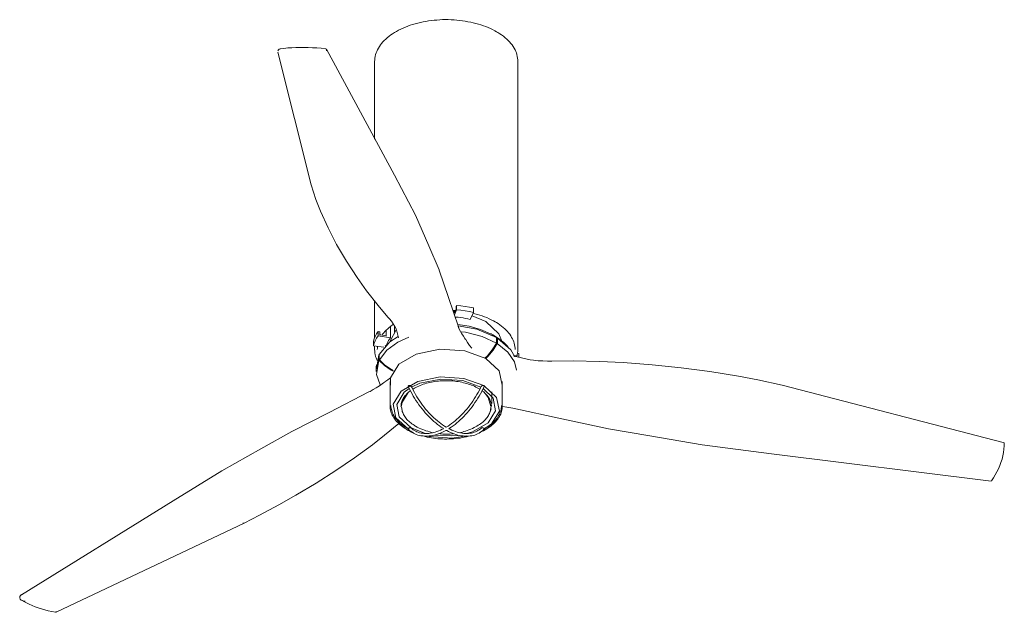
# Model space of a CAD drawing. Header units: millimetres. Extents: x 5770 to 11194, y -2990 to 7544.
# Tile 1 of 10: x 7800 to 8899, y -2990 to -2329. Entities that reach past the tile are written whole.
import ezdxf

# ---------------------------------------------------------------- set-up
doc = ezdxf.new("R2010")
doc.units = ezdxf.units.MM
doc.layers.add('E-LITE-EQPM', color=7, linetype='Continuous', lineweight=20)

# ---------------------------------------------------------------- blocks, each defined once
blk = doc.blocks.new('32060-10 - 32060 TUBEFAN Matt black ceiling fan with DC motor-512121-00 Isometrico PDF')
at = {"layer": 'E-LITE-EQPM', "color": 251, "lineweight": 9}
for points in [[(2318.1, -2375.4), (2318.2, -2373.4), (2318.4, -2371.5), (2318.8, -2369.7), (2319.2, -2367.7), (2319.8, -2365.9), (2320.5, -2364.1), (2321.3, -2362.3), (2322.3, -2360.5), (2323.4, -2358.7), (2324.6, -2356.9), (2325.9, -2355.2), (2327.4, -2353.6), (2328.9, -2351.9), (2330.6, -2350.4), (2332.2, -2348.9), (2334.2, -2347.3), (2336.1, -2345.8), (2338.2, -2344.4), (2340.3, -2343), (2342.7, -2341.8), (2344.9, -2340.5), (2347.4, -2339.3), (2349.9, -2338.2), (2352.5, -2337.1), (2355.1, -2336), (2357.8, -2335), (2360.6, -2334.2), (2363.5, -2333.3), (2366.4, -2332.5), (2369.3, -2331.8), (2372.2, -2331.2), (2375.3, -2330.7), (2378.3, -2330.1), (2381.5, -2329.7), (2384.6, -2329.4), (2387.7, -2329.2), (2390.9, -2328.9), (2394, -2328.7), (2397.2, -2328.7), (2400.4, -2328.7), (2403.6, -2328.9), (2406.8, -2329), (2410, -2329.2), (2413, -2329.6), (2416.2, -2329.9), (2419.2, -2330.4), (2422.3, -2331), (2425.4, -2331.5), (2428.3, -2332.2), (2431.2, -2332.9), (2434.1, -2333.7), (2436.9, -2334.6), (2439.6, -2335.5), (2442.3, -2336.5), (2444.9, -2337.5), (2447.4, -2338.6), (2449.9, -2339.8), (2452.3, -2341.1), (2454.4, -2342.2)], [(2478.1, -2375.4), (2477.9, -2373.4), (2477.8, -2371.5), (2477.4, -2369.7), (2477, -2367.7), (2476.4, -2365.9), (2475.7, -2364.1), (2474.9, -2362.3), (2473.9, -2360.5), (2472.8, -2358.7), (2471.6, -2356.9), (2470.3, -2355.2), (2468.9, -2353.6), (2467.3, -2351.9), (2465.6, -2350.4), (2463.9, -2348.9), (2462, -2347.3), (2460, -2345.8), (2458, -2344.4), (2455.9, -2343), (2454.4, -2342.2)], [(2210.1, -2363.4), (2210.7, -2362.3), (2211.7, -2361.5), (2213.1, -2361.2)], [(2212.6, -2361.2), (2216.9, -2360.8), (2221.4, -2360.2), (2225.8, -2360), (2230.3, -2359.7), (2234.8, -2359.7), (2239.6, -2359.7), (2244.1, -2359.7), (2248.9, -2360), (2253.6, -2360.2), (2258.4, -2360.7), (2263.1, -2361.2), (2263.6, -2361.4)], [(2264.4, -2363.6), (2264.5, -2362.3), (2264.3, -2361.6), (2263.6, -2361.4)], [(2247.3, -2513.2), (2252.6, -2529.4), (2257.7, -2542.3)], [(2257.7, -2542.3), (2266.1, -2560.9), (2275.6, -2579.5), (2286.6, -2598.1), (2298.7, -2616.5), (2309.2, -2631.4)], [(2309.2, -2631.4), (2322, -2647.6), (2332.9, -2660.7)], [(2428.5, -2650.5), (2424, -2649.6), (2419.2, -2648.7), (2414.5, -2648), (2409.7, -2647.6)], [(2342.2, -2673.8), (2340.6, -2671.1), (2338.8, -2668.3), (2336.8, -2665.4), (2334.6, -2662.6), (2332.9, -2660.7)], [(2405.4, -2653), (2406.5, -2653.2), (2408.6, -2653.3)], [(2424.9, -2663.3), (2422.3, -2662.7), (2419.7, -2662.2), (2417, -2661.6), (2414.4, -2661.2), (2411.6, -2660.9), (2408.8, -2660.7), (2407.9, -2660.5)], [(2428.5, -2655.4), (2424, -2654.4), (2419.2, -2653.6), (2414.5, -2653), (2409.7, -2652.5)], [(2428.1, -2656.3), (2430.2, -2656.9), (2433.1, -2657.7), (2435.8, -2658.6), (2438.4, -2659.4), (2441, -2660.4), (2443.5, -2661.3), (2446, -2662.5), (2448.4, -2663.6), (2450.7, -2664.8), (2452.7, -2665.9)], [(2326.6, -2680.8), (2327.1, -2679.9), (2328.4, -2678.3), (2329.7, -2676.7), (2331.1, -2675.2), (2332.7, -2673.7), (2334.5, -2672.2), (2336.1, -2670.8), (2338.1, -2669.4), (2338.8, -2669)], [(2335.7, -2671.2), (2335.7, -2673), (2335.7, -2678.4), (2335.7, -2683.8)], [(2447.6, -2679.2), (2436.3, -2674.4), (2423.8, -2670.9), (2410.9, -2669)], [(2411.5, -2670.4), (2432.4, -2674.2), (2454.2, -2683.4)], [(2411.8, -2673.1), (2411.9, -2672.2), (2411.6, -2671.2)], [(2411.8, -2671.3), (2412.7, -2674), (2414, -2676.6), (2415.5, -2679.2), (2417.2, -2681.9), (2419, -2684.5), (2419.7, -2685.6)], [(2442.3, -2665.6), (2457, -2679.2), (2460.3, -2687.7)], [(2475, -2696.9), (2475, -2695.2), (2474.8, -2693.4), (2474.5, -2691.7), (2474.1, -2689.9), (2473.5, -2688.3), (2472.8, -2686.6), (2472.1, -2684.9), (2471.1, -2683.3), (2470.2, -2681.6), (2469.1, -2679.9), (2467.8, -2678.3), (2466.4, -2676.7), (2465, -2675.2), (2463.5, -2673.7), (2461.8, -2672.2), (2460, -2670.8), (2458.1, -2669.4), (2456.2, -2668), (2454.1, -2666.8), (2452.7, -2665.9)], [(2322, -2676.9), (2320.3, -2679.5), (2318.9, -2682.2), (2317.8, -2684.9), (2317, -2687.7)], [(2322, -2681.7), (2320.3, -2684.4), (2318.9, -2687.2), (2317.8, -2689.8), (2317, -2692.6)], [(2323.2, -2702.3), (2335.2, -2688.3), (2344.3, -2682.2)], [(2330.9, -2681.5), (2330.9, -2676.3), (2330.9, -2675.6)], [(2336, -2687.7), (2336, -2687), (2342.2, -2674.9)], [(2344.7, -2684), (2343.8, -2679.5), (2342.5, -2674.9), (2342, -2673.3)], [(2454.1, -2689.7), (2438.3, -2682.4), (2419.7, -2677.7), (2415.1, -2677)], [(2448.4, -2679.5), (2448.5, -2679.7), (2448.7, -2679.7), (2448.5, -2679.7), (2448.2, -2679.5), (2448, -2679.4), (2447.6, -2679.2)], [(2451.2, -2681), (2448.7, -2679.7), (2448.4, -2679.5)], [(2466.7, -2693.3), (2464.5, -2691.2), (2462.3, -2689.1), (2460, -2687.3), (2457.7, -2685.5), (2455.3, -2683.8), (2453, -2682.3), (2452.1, -2681.7)], [(2321.1, -2696.9), (2321.3, -2695.2), (2321.4, -2693.4), (2321.4, -2693.3)], [(2356.5, -2683), (2344.2, -2688.5), (2331.6, -2697.7), (2323.4, -2708.5)], [(2330, -2693.1), (2331.6, -2691.6), (2332, -2691.2)], [(2335.7, -2683.8), (2334.6, -2685.4), (2333.6, -2686.9), (2332.8, -2688.4), (2332.1, -2689.9), (2331.6, -2691.6), (2331.4, -2691.7)], [(2419.8, -2685.8), (2421.9, -2689), (2424.2, -2692.3), (2426.5, -2695.2)], [(2454.1, -2689.7), (2449.5, -2697.1), (2444.1, -2703.8), (2441.3, -2706.6)], [(2442.3, -2707), (2444.9, -2704.4), (2450.5, -2697.7), (2455, -2690.3)], [(2456.9, -2684.8), (2456.3, -2684.5), (2455.7, -2684.1), (2455.2, -2683.7), (2454.6, -2683.3), (2454.1, -2683)], [(2476.4, -2719.8), (2474.3, -2710.7), (2467, -2699.8), (2455, -2690.3)], [(2455.2, -2684.1), (2470.2, -2697.1), (2474.8, -2705.1)], [(2466.3, -2692.8), (2467, -2693.7), (2467.4, -2694.1)], [(2318.1, -2696.9), (2318.2, -2698.8), (2318.4, -2700.8), (2318.8, -2702.6), (2319.2, -2704.5), (2319.8, -2706.3), (2320.5, -2708.1), (2320.9, -2709.1)], [(2335.7, -2736.6), (2335.7, -2728.5), (2345, -2713.2), (2364.7, -2701.9), (2391.1, -2696.6), (2418.8, -2698.4), (2442.4, -2706.9)], [(2491.8, -2708.4), (2483.8, -2706.6), (2475.9, -2704.5), (2473.4, -2703.8)], [(2478.1, -2696.9), (2477.9, -2698.8), (2477.8, -2700.8), (2477.4, -2702.6), (2477, -2704.5), (2477, -2704.6)], [(2324.3, -2736.3), (2320.2, -2724.6), (2323, -2709.1)], [(2320.2, -2715), (2320.2, -2714.5), (2320.2, -2713.9)], [(2323.2, -2709.1), (2329.3, -2714.9), (2336.5, -2719.8), (2338.8, -2720.9)], [(2338.9, -2720.3), (2336.8, -2719.2), (2329.6, -2714.4), (2323.4, -2708.5)], [(2442.4, -2706.9), (2457.3, -2720.6), (2460.5, -2736.6)], [(2516.2, -2709.8), (2511, -2709.8), (2505.8, -2709.6), (2500.6, -2709.4), (2495.4, -2708.8), (2491.8, -2708.4)], [(2569.1, -2710.2), (2539.8, -2709.6), (2516.2, -2709.8)], [(2724.4, -2726.7), (2692.6, -2721.4), (2660.5, -2717.3), (2628.2, -2713.9), (2595.6, -2711.4), (2569.1, -2710.2)], [(2773.4, -2736.8), (2746.2, -2730.9), (2724.4, -2726.7)], [(2329.3, -2733.2), (2326.4, -2735.3), (2323.4, -2737.5), (2320, -2739.6), (2316.6, -2741.5), (2313.1, -2743.6), (2311.7, -2744.3)], [(2335.7, -2728.6), (2332.8, -2730.9), (2329.5, -2733.1)], [(2356, -2785.9), (2341.8, -2773), (2338.8, -2757.8), (2347.6, -2743.4), (2366.4, -2732.5), (2391.4, -2727.4), (2417.9, -2729.1), (2440.2, -2737.2)], [(2355.7, -2738.2), (2355.7, -2738.1), (2355.7, -2737.8), (2355.8, -2737.5), (2356.3, -2737.2), (2356.8, -2737.1), (2357.4, -2737.1), (2357.9, -2737.2), (2358.5, -2737.5)], [(2358.5, -2737.5), (2358.7, -2737.8), (2359, -2738.1)], [(2359.3, -2738.8), (2368.6, -2734.5), (2391.9, -2729.8), (2416.5, -2731.4), (2436.9, -2738.8)], [(2360.7, -2741.1), (2361.4, -2740.7), (2362.8, -2739.9), (2364.3, -2739.2), (2365.8, -2738.4), (2367.4, -2737.7), (2369, -2737), (2370.7, -2736.3), (2372.3, -2735.7), (2374.2, -2735.2), (2376, -2734.6), (2377.8, -2734.1), (2379.7, -2733.6), (2381.6, -2733.2), (2383.6, -2732.9), (2385.5, -2732.5), (2387.5, -2732.3), (2389.4, -2732.1), (2391.5, -2732), (2393.4, -2731.8), (2395.5, -2731.7), (2397.6, -2731.7), (2399.5, -2731.7), (2401.6, -2731.7), (2403.6, -2731.8), (2405.6, -2732), (2407.6, -2732.3), (2409.7, -2732.4), (2411.6, -2732.7), (2413.6, -2733.1), (2415.5, -2733.5), (2417.3, -2733.9), (2419.2, -2734.3), (2421.1, -2734.9), (2422.9, -2735.4), (2424.5, -2736), (2426.3, -2736.6), (2428, -2737.2), (2429.5, -2737.9), (2431.2, -2738.8), (2432.6, -2739.5), (2434, -2740.3)], [(2437.7, -2737.5), (2437.6, -2737.7), (2437.3, -2737.8), (2437.1, -2738.1)], [(2440.1, -2737.4), (2439.8, -2737.2), (2439.5, -2737.1), (2439.1, -2737.1), (2438.7, -2737.1), (2438.4, -2737.2), (2438, -2737.4), (2437.7, -2737.5)], [(2440.2, -2737.2), (2454.4, -2750.3), (2457.4, -2765.6), (2448.5, -2780), (2439.6, -2786.2)], [(2440.5, -2738.2), (2440.5, -2737.9), (2440.5, -2737.8), (2440.3, -2737.5), (2440.1, -2737.4)], [(2358.9, -2784.3), (2345.7, -2772.2), (2342.9, -2758.1), (2351.1, -2744.6), (2356.7, -2740.3)], [(2347.5, -2760.6), (2347.6, -2759.4), (2347.8, -2758.3), (2347.9, -2757.2), (2348.2, -2756), (2348.6, -2754.9), (2349, -2753.8), (2349.5, -2752.6), (2350.1, -2751.5), (2350.7, -2750.6), (2351.5, -2749.5), (2352.4, -2748.3), (2353.2, -2747.4), (2354.2, -2746.4), (2355.1, -2745.3), (2356.3, -2744.3), (2357.5, -2743.5), (2358.2, -2742.9)], [(2348.3, -2760.6), (2348.6, -2756.5), (2355.6, -2745)], [(2395.1, -2785.3), (2394.5, -2784.8), (2392.5, -2783.5), (2390.4, -2782.1), (2388.3, -2780.4), (2386.4, -2778.9), (2384.3, -2777.1), (2382.3, -2775.3), (2380.4, -2773.5), (2378.5, -2771.5), (2376.5, -2769.4), (2374.7, -2767.4), (2372.9, -2765.3), (2371.1, -2763.1), (2369.3, -2760.8), (2367.6, -2758.5), (2366, -2756.1), (2364.3, -2753.8), (2362.8, -2751.3), (2361.2, -2748.8), (2359.9, -2746.3), (2358.5, -2743.6), (2357.2, -2741.1), (2355.8, -2738.5), (2355.7, -2738.2)], [(2398.2, -2783.6), (2396.1, -2782.3), (2394.1, -2781), (2392.2, -2779.6), (2390.1, -2778), (2388.2, -2776.5), (2386.2, -2774.8), (2384.3, -2773), (2382.5, -2771.2), (2380.5, -2769.4), (2378.7, -2767.5), (2376.9, -2765.4), (2375.1, -2763.3), (2373.3, -2761.3), (2371.7, -2759), (2370, -2756.7), (2368.5, -2754.5), (2366.8, -2752.1), (2365.3, -2749.7), (2363.9, -2747.2), (2362.5, -2744.7), (2361.1, -2742.2), (2359.9, -2739.7), (2359, -2738.1)], [(2398.2, -2783.6), (2400.1, -2782.3), (2402, -2781), (2404, -2779.6), (2406.1, -2778), (2408, -2776.5), (2410, -2774.8), (2411.9, -2773), (2413.7, -2771.2), (2415.6, -2769.4), (2417.4, -2767.5), (2419.2, -2765.4), (2421.1, -2763.3), (2422.9, -2761.3), (2424.5, -2759), (2426.2, -2756.7), (2427.9, -2754.5), (2429.4, -2752.1), (2430.9, -2749.7), (2432.3, -2747.2), (2433.7, -2744.7), (2435.1, -2742.2), (2436.3, -2739.7), (2437.1, -2738.1)], [(2401.1, -2785.3), (2401.6, -2784.8), (2403.7, -2783.5), (2405.8, -2782.1), (2407.9, -2780.4), (2409.8, -2778.9), (2411.9, -2777.1), (2413.8, -2775.3), (2415.8, -2773.5), (2417.7, -2771.5), (2419.7, -2769.4), (2421.5, -2767.4), (2423.4, -2765.3), (2425.1, -2763.1), (2426.9, -2760.8), (2428.5, -2758.5), (2430.2, -2756.1), (2431.9, -2753.8), (2433.4, -2751.3), (2434.9, -2748.8), (2436.3, -2746.3), (2437.7, -2743.6), (2439.1, -2741.1), (2440.3, -2738.5), (2440.5, -2738.2)], [(2439.4, -2740.3), (2450.5, -2751.1), (2453.2, -2765.3), (2445.1, -2778.7), (2427.6, -2788.7), (2421.2, -2790.8)], [(2435.5, -2741.1), (2434.8, -2740.7), (2434, -2740.3)], [(2448.7, -2760.6), (2448.5, -2759.4), (2448.4, -2758.3), (2448.2, -2757.2), (2448, -2756), (2447.7, -2754.9), (2447.1, -2753.8), (2446.7, -2752.6), (2446.2, -2751.5), (2445.5, -2750.6), (2444.6, -2749.5), (2443.9, -2748.3), (2443, -2747.4), (2442, -2746.4), (2441, -2745.3), (2439.9, -2744.3), (2438.7, -2743.5), (2438, -2742.8)], [(2440.3, -2744.6), (2445.1, -2750.3), (2447.8, -2760.6)], [(2336.4, -2759.3), (2336.4, -2760.8), (2336.5, -2762.2), (2336.8, -2763.7), (2337.2, -2765.1), (2337.7, -2766.5), (2338.2, -2767.9), (2338.8, -2769.3), (2339.6, -2770.7), (2340.4, -2772.1), (2341.3, -2773.5), (2342.4, -2774.7), (2343.5, -2776.1), (2344.6, -2777.3), (2345.8, -2778.6), (2347.2, -2779.7), (2348.8, -2781), (2350.3, -2782.1), (2351.8, -2783.2), (2353.5, -2784.1), (2354.6, -2784.8)], [(2459.8, -2759.3), (2459.8, -2760.8), (2459.6, -2762.2), (2459.3, -2763.7), (2458.9, -2765.1), (2458.5, -2766.5), (2458, -2767.9), (2457.4, -2769.3), (2456.6, -2770.7), (2455.7, -2772.1), (2454.9, -2773.5), (2453.8, -2774.7), (2452.7, -2776.1), (2451.6, -2777.3), (2450.3, -2778.6), (2448.9, -2779.7), (2447.4, -2781), (2446, -2782.1), (2444.4, -2783.2), (2442.7, -2784.1), (2441, -2785.1), (2440.5, -2785.5)], [(2335.4, -2759.9), (2335.4, -2761.4), (2335.6, -2762.9), (2335.9, -2764.4), (2336.3, -2765.8), (2336.7, -2767.4), (2337.2, -2768.9), (2337.9, -2770.3), (2338.8, -2771.8), (2339.6, -2773.2), (2340.6, -2774.6), (2341.5, -2775.8), (2342.7, -2777.2), (2343.9, -2778.5), (2345.3, -2779.7), (2346.7, -2781), (2348.1, -2782.2), (2349.6, -2783.3), (2351.3, -2784.4), (2352.9, -2785.5), (2354, -2786.2)], [(2348.3, -2761.1), (2348.5, -2762.4), (2348.5, -2763.6), (2348.8, -2764.7), (2349, -2766), (2349.5, -2767.1), (2349.9, -2768.3), (2350.4, -2769.4), (2351, -2770.5), (2351.7, -2771.7), (2352.5, -2772.8), (2353.3, -2773.9), (2354.2, -2775), (2355.1, -2776), (2356.3, -2776.9), (2357.4, -2777.9), (2358.5, -2778.9), (2359.7, -2779.8), (2361, -2780.7), (2362.4, -2781.5), (2363.2, -2782.1)], [(2447.8, -2761.1), (2447.8, -2762.4), (2447.7, -2763.6), (2447.4, -2764.7), (2447.1, -2766), (2446.7, -2767.1), (2446.3, -2768.3), (2445.8, -2769.4), (2445.2, -2770.5), (2444.5, -2771.7), (2443.7, -2772.8), (2442.8, -2773.9), (2442, -2775), (2441, -2776), (2439.9, -2776.9), (2438.8, -2777.9), (2437.7, -2778.9), (2436.5, -2779.8), (2435.2, -2780.7), (2433.8, -2781.5), (2432.4, -2782.3)], [(2460.7, -2759.9), (2460.7, -2761.4), (2460.6, -2762.9), (2460.3, -2764.4), (2459.9, -2765.8), (2459.5, -2767.4), (2458.9, -2768.9), (2458.2, -2770.3), (2457.5, -2771.8), (2456.6, -2773.2), (2455.6, -2774.6), (2454.6, -2775.8), (2453.5, -2777.2), (2452.3, -2778.5), (2451, -2779.7), (2449.5, -2781), (2448.1, -2782.2), (2446.6, -2783.3), (2444.9, -2784.4), (2443.3, -2785.5), (2441.4, -2786.5), (2439.6, -2787.5), (2437.7, -2788.4), (2435.8, -2789.4), (2435.1, -2789.7)], [(2460.6, -2760.4), (2460.9, -2760.4), (2465.7, -2761.1), (2470.4, -2761.9), (2472.3, -2762.2)], [(2345, -2779.4), (2329.2, -2792.6), (2315.6, -2803.2)], [(2361, -2789.6), (2359.4, -2789), (2357.6, -2788), (2355.7, -2787.1), (2354, -2786.2)], [(2356.3, -2784.6), (2356.1, -2784.7), (2355.8, -2785), (2355.7, -2785.1), (2355.7, -2785.4), (2355.7, -2785.5), (2355.8, -2785.8)], [(2355.8, -2785.8), (2357.1, -2787.1), (2358.5, -2788.2), (2360, -2789.1), (2361.4, -2790.1), (2363.1, -2790.9), (2364.6, -2791.6), (2366.2, -2792.3), (2368, -2792.7), (2369.7, -2793.2), (2371.5, -2793.4), (2373.5, -2793.6), (2375.3, -2793.7), (2377.2, -2793.6), (2379.1, -2793.4), (2381.1, -2793.2), (2383.2, -2792.9), (2385.1, -2792.3), (2387.2, -2791.8), (2389.3, -2791.1), (2391.4, -2790.3), (2393.3, -2789.4), (2395.4, -2788.4), (2397.5, -2787.3), (2398.2, -2787.1)], [(2358.7, -2784.4), (2358.3, -2784.3), (2358.1, -2784.1), (2357.6, -2784.1), (2357.2, -2784.3), (2356.9, -2784.3), (2356.7, -2784.4), (2356.3, -2784.6)], [(2358.9, -2784.6), (2360, -2785.5), (2361.2, -2786.5), (2362.6, -2787.3), (2364, -2788), (2365.4, -2788.7), (2366.8, -2789.3), (2368.3, -2789.8), (2370, -2790.1), (2371.5, -2790.4), (2373.2, -2790.7), (2374.8, -2790.7), (2376.6, -2790.7), (2378.5, -2790.5), (2380.3, -2790.4), (2382.1, -2790), (2384, -2789.6), (2385.8, -2789), (2387.7, -2788.4), (2389.7, -2787.8), (2391.6, -2786.9), (2393.6, -2785.9), (2395.1, -2785.3)], [(2363.7, -2782.3), (2365.8, -2783.5), (2367.9, -2784.6), (2369.8, -2785.4), (2371.8, -2786.2), (2373.7, -2786.9), (2375.5, -2787.6), (2377.5, -2788.2), (2379.3, -2788.7), (2381, -2789.3), (2382.8, -2789.7), (2383.2, -2789.7)], [(2411.6, -2792.7), (2404.3, -2793.4), (2384, -2792.6)], [(2389.6, -2790.8), (2391.2, -2790.9), (2392.9, -2791.1), (2394.4, -2791.2), (2396.1, -2791.4), (2397.7, -2791.4), (2399.3, -2791.4), (2400.9, -2791.2), (2402.6, -2791.2), (2404.3, -2791.1), (2405.9, -2790.9), (2406.3, -2790.8)], [(2440.3, -2785.8), (2439.1, -2787.1), (2437.7, -2788.2), (2436.2, -2789.1), (2434.8, -2790.1), (2433.1, -2790.9), (2431.6, -2791.6), (2429.9, -2792.3), (2428.1, -2792.7), (2426.5, -2793.2), (2424.7, -2793.4), (2422.7, -2793.6), (2420.9, -2793.7), (2419, -2793.6), (2417, -2793.4), (2415.1, -2793.2), (2413, -2792.9), (2411.1, -2792.3), (2409, -2791.8), (2406.9, -2791.1), (2405, -2790.3), (2402.9, -2789.4), (2400.8, -2788.4), (2398.7, -2787.3), (2398.2, -2787.1)], [(2437.3, -2784.6), (2436.2, -2785.5), (2434.9, -2786.5), (2433.5, -2787.3), (2432.2, -2788), (2430.8, -2788.7), (2429.4, -2789.3), (2427.9, -2789.8), (2426.2, -2790.1), (2424.7, -2790.4), (2423, -2790.7), (2421.3, -2790.7), (2419.5, -2790.7), (2417.7, -2790.5), (2415.9, -2790.4), (2414.1, -2790), (2412.3, -2789.6), (2410.4, -2789), (2408.4, -2788.4), (2406.5, -2787.8), (2404.5, -2786.9), (2402.6, -2785.9), (2401.1, -2785.3)], [(2412.6, -2789.8), (2414.4, -2789.4), (2416.1, -2789), (2417.9, -2788.4), (2419.7, -2787.9), (2421.6, -2787.3), (2423.4, -2786.6), (2425.4, -2785.8), (2427.3, -2785), (2429.4, -2784), (2431.5, -2782.9), (2432.4, -2782.3)], [(2437.3, -2784.6), (2437.7, -2784.3), (2438.3, -2784.1), (2438.8, -2784.3), (2439.4, -2784.3), (2439.9, -2784.6)], [(2439.9, -2784.6), (2440.1, -2784.7), (2440.3, -2785), (2440.5, -2785.1), (2440.5, -2785.4), (2440.5, -2785.5), (2440.3, -2785.8)], [(2315.6, -2803.2), (2295.8, -2817.7), (2274.9, -2831.9), (2253, -2845.9), (2230.3, -2859.6), (2211.1, -2870.3)], [(2424.7, -2793.3), (2422.9, -2793.7), (2420.6, -2794.3), (2418.3, -2794.8), (2415.9, -2795.2), (2413.6, -2795.7), (2411.1, -2795.9), (2408.7, -2796.2), (2406.2, -2796.4), (2403.7, -2796.6), (2401.2, -2796.6), (2398.7, -2796.8), (2396.2, -2796.8), (2393.9, -2796.6), (2391.4, -2796.5), (2388.9, -2796.4), (2386.4, -2796.1), (2384, -2795.8), (2381.6, -2795.4), (2379.1, -2795), (2376.8, -2794.6), (2374.6, -2794), (2372.2, -2793.4), (2371.2, -2793.2)], [(2420.8, -2793.4), (2404.8, -2795.9), (2378.5, -2794.1), (2376.4, -2793.7)], [(3006.9, -2843.5), (3009.1, -2840.2), (3011.2, -2836.9), (3013.1, -2833.4), (3014.8, -2829.9), (3016.3, -2826.3), (3017.6, -2822.9), (3018.8, -2819.1), (3019.6, -2815.5), (3020.3, -2811.9), (3020.9, -2808.2), (3021.3, -2804.5), (3021.3, -2802.3)], [(3021.3, -2802.2), (3021, -2801.2), (3020.2, -2800.7), (3020.1, -2800.7)], [(2211.1, -2870.3), (2189.7, -2881.8), (2172.4, -2890.6)], [(2171, -2890.6), (2171.8, -2890.7), (2172.5, -2890.6)], [(1921.8, -2974.1), (1921.9, -2972.7), (1922.8, -2971.5), (1923.9, -2970.5)], [(1928, -2977.6), (1926.5, -2977.6), (1924.9, -2977.2), (1923.5, -2976.5), (1922.4, -2975.4), (1921.8, -2974.1)], [(1923.7, -2976.6), (1926.5, -2978.3), (1929.4, -2979.8), (1932.5, -2981.3), (1935.7, -2982.7), (1939, -2984), (1942.6, -2985.2), (1946.2, -2986.3), (1949.8, -2987.4), (1953.7, -2988.4), (1957.7, -2989.2), (1961.8, -2990.1), (1962.5, -2990.2)], [(1962.5, -2989.4), (1962.5, -2989.9), (1962.5, -2990.2)]]:
    blk.add_lwpolyline(points, dxfattribs=at)
at = {"layer": 'E-LITE-EQPM', "color": 251, "lineweight": 9, "flags": 128}
for points in [[(2264.3, -2361.8), (2340.3, -2502.3)], [(2247.2, -2513), (2210.1, -2365.1)], [(2318.1, -2375.4), (2318.1, -2462.2)], [(2478.1, -2696.9), (2478.1, -2375.4)], [(2363.7, -2547), (2340.3, -2502.3)], [(2363.9, -2547.1), (2378.7, -2581)], [(2390.2, -2608.1), (2378.7, -2581)], [(2390.2, -2608.3), (2400.8, -2639)], [(2318.1, -2642.8), (2318.1, -2684.1)], [(2411.8, -2671.5), (2400.8, -2638.9)], [(2409.3, -2648.7), (2409.7, -2647.6)], [(2409.3, -2652), (2409.3, -2648.7)], [(2409.7, -2647.6), (2409.7, -2652.5)], [(2406.1, -2655), (2406.1, -2653.2)], [(2409.7, -2652.5), (2407.2, -2658.2)], [(2407.5, -2655.9), (2409.3, -2652)], [(2407.5, -2653.2), (2407.5, -2655.9)], [(2424.9, -2663.3), (2428.5, -2655.4)], [(2426.9, -2659.1), (2442.3, -2665.6)], [(2428.5, -2655.4), (2428.5, -2650.5)], [(2340.4, -2671.3), (2340.4, -2677.6)], [(2322, -2681.7), (2322, -2676.9)], [(2322, -2676.9), (2323.9, -2677.2)], [(2335.7, -2683.8), (2322, -2681.7)], [(2323.9, -2677.2), (2323.9, -2680.4)], [(2323.9, -2680.4), (2324.9, -2680.6)], [(2325, -2680.6), (2330.9, -2681.5)], [(2449.8, -2680.4), (2453.7, -2683.1)], [(2455, -2684.1), (2450.7, -2681)], [(2317, -2692.6), (2317, -2687.7)], [(2328.6, -2694.4), (2317, -2692.6)], [(2318.1, -2692.8), (2318.1, -2696.9)], [(2454.2, -2689.7), (2454.1, -2689.7)], [(2454.2, -2683.4), (2454.2, -2689.7)], [(2455.2, -2684.1), (2455, -2684.1)], [(2455, -2690.3), (2455.2, -2690.2)], [(2455.2, -2690.2), (2455.2, -2684.1)], [(2320.2, -2718.4), (2323, -2702.8)], [(2323.2, -2702.8), (2323, -2702.8)], [(2323, -2702.8), (2323, -2709.1)], [(2323.2, -2708.5), (2323.2, -2702.3)], [(2474.1, -2703.7), (2475, -2703.8)], [(2475, -2703.8), (2477.2, -2704.1)], [(2477.2, -2704.1), (2477.2, -2703.2)], [(2477.7, -2700.9), (2479.2, -2701.2)], [(2479.2, -2701.2), (2479.2, -2705.2)], [(2319.9, -2715.3), (2319.9, -2721.4)], [(2323, -2709.1), (2323.2, -2709.1)], [(2323.4, -2708.5), (2323.2, -2708.5)], [(2335.4, -2732.5), (2335.4, -2759.9)], [(2460.7, -2759.9), (2460.7, -2732.5)], [(3020.1, -2800.7), (2773.4, -2736.8)], [(2267.4, -2767.1), (2311.7, -2744.3)], [(2449.1, -2757.1), (2449.1, -2744.2)], [(2267.4, -2767.1), (2225.8, -2788.4)], [(2445.9, -2769.2), (2445.8, -2769.4)], [(2448.2, -2763.1), (2447.3, -2766.5)], [(2472.3, -2762.2), (2527.2, -2774.2)], [(2527.2, -2774.2), (2579.2, -2785.3)], [(2191, -2807.9), (2225.8, -2788.4)], [(2355.8, -2785.5), (2354.6, -2784.8)], [(2356.5, -2786.4), (2356, -2785.9)], [(2374.8, -2790.7), (2358.9, -2784.3)], [(2363.2, -2782.1), (2363.7, -2782.3)], [(2579.2, -2785.3), (2625.6, -2793.4)], [(2625.6, -2793.4), (2683.9, -2803.3)], [(2683.9, -2803.3), (2761.4, -2813.4)], [(2191, -2807.9), (2147.4, -2832.4)], [(2761.4, -2813.4), (3006.6, -2843.7)], [(2093, -2865.6), (2147.4, -2832.4)], [(2093, -2865.6), (1923.7, -2970.6)], [(1962.5, -2990.2), (2172.4, -2890.6)]]:
    blk.add_lwpolyline(points, dxfattribs=at)

msp = doc.modelspace()

# ---------------------------------------------------------------- block references
at = {"layer": 'E-LITE-EQPM', "color": 251, "lineweight": 9, "true_color": 0x5b5b5b}
msp.add_blockref('32060-10 - 32060 TUBEFAN Matt black ceiling fan with DC motor-512121-00 Isometrico PDF', (5878.1, 0), dxfattribs=at)

doc.saveas('drawing.dxf')
